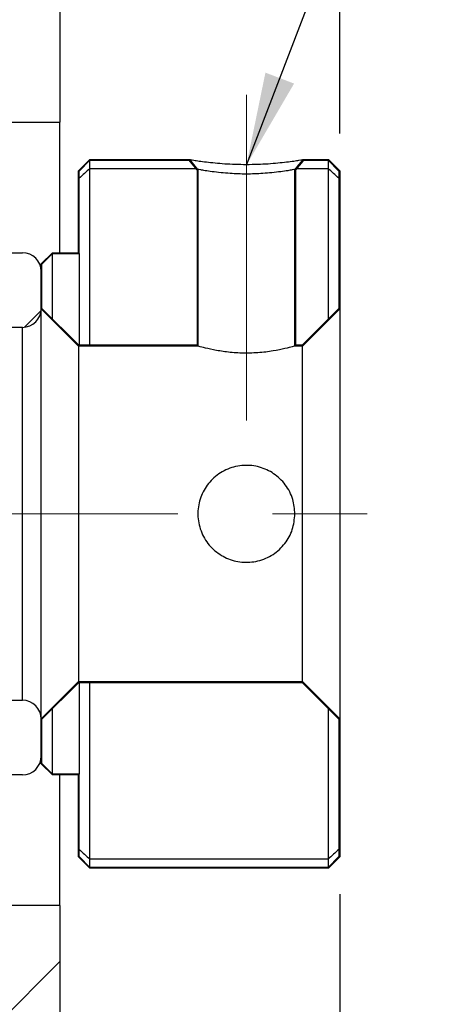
# Model space of a CAD drawing. Header units: millimetres. Extents: x 20 to 351, y 42 to 192.
# Tile 5 of 12: x 71 to 82, y 76 to 102. Entities that reach past the tile are written whole.
import ezdxf

# ---------------------------------------------------------------- set-up
doc = ezdxf.new("R2010")
doc.units = ezdxf.units.MM
doc.linetypes.add('CENTERX2', pattern=[20.32, 12.7, -2.54, 2.54, -2.54])
doc.layers.add('FORMAT', color=7, linetype='Continuous')
doc.styles.add('SLDTEXTSTYLE0', font='TXT', dxfattribs={"width": 0.75})
doc.dimstyles.new('SLDDIMSTYLE1', dxfattribs={"dimtxt": 3.5, "dimasz": 2.5, "dimexe": 0, "dimexo": 0.0625, "dimgap": 0.875, "dimtad": 1, "dimrnd": 1e-09, "dimzin": 12, "dimdsep": 46, "dimtxsty": 'SLDTEXTSTYLE0', "dimsah": 1, "dimcen": 0.09, "dimadec": 0, "dimazin": 3, "dimtfac": 1, "dimtofl": 0, "dimtmove": 0, "dimatfit": 3, "dimfxl": 1, "dimfrac": 2, "dimtolj": 1, "dimtzin": 12, "dimarcsym": 0})
doc.dimstyles.new('SLDDIMSTYLE3', dxfattribs={"dimtxt": 0.18, "dimasz": 2.5, "dimexe": 0, "dimexo": 0.0625, "dimgap": 0, "dimtad": 0, "dimtih": 1, "dimtoh": 1, "dimdec": 0, "dimrnd": 1e-09, "dimzin": 0, "dimdsep": 46, "dimtxsty": 'Standard', "dimsah": 1, "dimcen": 0.09, "dimadec": 0, "dimazin": 0, "dimtfac": 2.5, "dimtdec": 0, "dimtofl": 0, "dimtmove": 0, "dimatfit": 3, "dimfxl": 1, "dimfrac": 2, "dimtolj": 1, "dimtzin": 0, "dimarcsym": 0})
doc.dimstyles.new('SLDDIMSTYLE4', dxfattribs={"dimtxt": 3.5, "dimasz": 2.5, "dimexe": 0, "dimexo": 0.0625, "dimgap": 0.875, "dimtad": 1, "dimdec": 1, "dimrnd": 1e-09, "dimzin": 12, "dimdsep": 46, "dimtxsty": 'SLDTEXTSTYLE0', "dimsah": 1, "dimcen": 0.09, "dimadec": 0, "dimazin": 3, "dimtfac": 1, "dimtdec": 1, "dimtmove": 0, "dimatfit": 0, "dimfxl": 1, "dimfrac": 2, "dimtolj": 1, "dimtzin": 12, "dimarcsym": 0})
doc.dimstyles.new('SLDDIMSTYLE5', dxfattribs={"dimtxt": 3.5, "dimasz": 2.5, "dimexe": 0, "dimexo": 0.0625, "dimgap": 0.875, "dimtad": 1, "dimdec": 1, "dimrnd": 1e-09, "dimzin": 12, "dimdsep": 46, "dimtxsty": 'SLDTEXTSTYLE0', "dimsah": 1, "dimcen": 0.09, "dimadec": 0, "dimazin": 3, "dimtfac": 1, "dimtdec": 1, "dimtofl": 0, "dimtmove": 0, "dimatfit": 3, "dimfxl": 1, "dimfrac": 2, "dimtolj": 1, "dimtzin": 12, "dimarcsym": 0})

# ---------------------------------------------------------------- blocks, each defined once
blk = doc.blocks.new('_D_12')
at = {"layer": 'FORMAT', "color": 7}
for p, q in [((72.459, 114.957), (72.459, 131.97)), ((79.959, 99.157), (79.959, 131.97)), ((72.459, 130.97), (66.959, 130.97)), ((72.459, 130.97), (79.959, 130.97)), ((79.959, 130.97), (85.459, 130.97))]:
    blk.add_line(p, q, dxfattribs=at)
for centre, start, end in [((79.088, 133.748), 153.4349, 206.5651), ((74.44, 133.748), 333.4349, 26.5651)]:
    blk.add_arc(centre, 6.212, start, end, dxfattribs=at)
for points in [[(72.459, 130.97), (69.959, 131.22), (69.959, 130.72)], [(79.959, 130.97), (82.459, 130.72), (82.459, 131.22)]]:
    blk.add_solid(points, dxfattribs=at)
at = {"layer": 'FORMAT', "color": 7, "insert": (73.531, 135.482), "char_height": 3.5, "attachment_point": 1, "style": 'SLDTEXTSTYLE0'}
blk.add_mtext('7.5', dxfattribs=at)
blk = doc.blocks.new('_D_17')
at = {"layer": 'FORMAT', "color": 7}
for p, q in [((75.429, 109.957), (90.959, 109.957)), ((89.959, 67.957), (89.959, 109.957)), ((75.429, 67.957), (90.959, 67.957))]:
    blk.add_line(p, q, dxfattribs=at)
for points in [[(89.959, 109.957), (89.709, 107.457), (90.209, 107.457)], [(89.959, 67.957), (90.209, 70.457), (89.709, 70.457)]]:
    blk.add_solid(points, dxfattribs=at)
at = {"layer": 'FORMAT', "color": 7, "char_height": 3.5, "attachment_point": 1, "rotation": 90, "style": 'SLDTEXTSTYLE0'}
for s, insert in [('42', (85.394, 93.913)), ('%%c', (85.448, 88.634)), ('PCD', (85.394, 78.611))]:
    blk.add_mtext(s, dxfattribs=dict(at, insert=insert))
blk = doc.blocks.new('_D_18')
at = {"layer": 'FORMAT', "color": 7}
for p, q in [((73.159, 114.957), (100.171, 114.957)), ((99.171, 114.957), (99.171, 62.957)), ((73.159, 62.957), (100.171, 62.957))]:
    blk.add_line(p, q, dxfattribs=at)
for points in [[(99.171, 114.957), (98.921, 112.457), (99.421, 112.457)], [(99.171, 62.957), (99.421, 65.457), (98.921, 65.457)]]:
    blk.add_solid(points, dxfattribs=at)
at = {"layer": 'FORMAT', "color": 7, "char_height": 3.5, "attachment_point": 1, "rotation": 90, "style": 'SLDTEXTSTYLE0'}
for s, insert in [('52', (94.606, 88.901)), ('%%c', (94.66, 83.622))]:
    blk.add_mtext(s, dxfattribs=dict(at, insert=insert))
blk = doc.blocks.new('_D_19')
at = {"layer": 'FORMAT', "color": 7}
for p, q in [((79.959, 78.757), (79.959, 54.09)), ((50.459, 74.957), (50.459, 54.09)), ((50.459, 55.09), (79.959, 55.09))]:
    blk.add_line(p, q, dxfattribs=at)
for points in [[(50.459, 55.09), (52.959, 54.84), (52.959, 55.34)], [(79.959, 55.09), (77.459, 55.34), (77.459, 54.84)]]:
    blk.add_solid(points, dxfattribs=at)
at = {"layer": 'FORMAT', "color": 7, "insert": (59.096, 59.602), "char_height": 3.5, "attachment_point": 1, "style": 'SLDTEXTSTYLE0'}
blk.add_mtext('29.5', dxfattribs=at)

msp = doc.modelspace()

# ---------------------------------------------------------------- hatches: boundary and pattern name
at = {"linetype": 'Continuous', "lineweight": 18}
h = msp.add_hatch(dxfattribs=at)
h.set_pattern_fill('ANSI31', style=0)
h.paths.add_polyline_path([(68.45928, 105.95714), (68.45928, 101.95714), (66.60928, 101.95714), (66.30928, 101.65714), (66.30928, 98.95714), (68.30928, 98.95714), (68.30928, 99.45714), (72.45928, 99.45714), (72.45928, 105.95714)], flags=0)
h = msp.add_hatch(dxfattribs=at)
h.set_pattern_fill('ANSI32', style=0)
h.paths.add_polyline_path([(71.95928, 95.65714), (71.95928, 94.45714), (72.95928, 93.45714), (76.15928, 93.45714), (76.15928, 98.19321), (76.13928, 93.47714), (72.96757, 93.47714), (71.97928, 94.46542), (71.97928, 95.64886), (72.26757, 95.93714), (72.97928, 95.93714), (72.97928, 98.14886), (73.26757, 98.43714), (75.94229, 98.43714), (73.25928, 98.45714), (72.95928, 98.15714), (72.95928, 95.95714), (72.25928, 95.95714)], flags=0)
h = msp.add_hatch(dxfattribs=at)
h.set_pattern_fill('ANSI32', style=0)
edge = h.paths.add_edge_path(flags=0)
edge.add_spline(control_points=[(75.92684, 98.44444), (75.99917, 98.35646), (76.0715, 98.26848), (76.14384, 98.1805)], knot_values=[0, 0, 0, 0, 1, 1, 1, 1], weights=[1, 1, 1, 1], degree=3, periodic=0)
edge.add_line((76.14384, 98.1805), (75.94229, 98.45714))
h = msp.add_hatch(dxfattribs=at)
h.set_pattern_fill('ANSI32', style=0)
h.paths.add_polyline_path([(79.95928, 94.45714), (79.95928, 98.15714), (79.65928, 98.45714), (78.97628, 98.45714), (79.651, 98.43714), (79.93928, 98.14886), (79.93928, 94.46542), (78.951, 93.47714), (78.77928, 93.47714), (78.77928, 98.1932), (78.75928, 93.45714), (78.95928, 93.45714)], flags=0)
h = msp.add_hatch(dxfattribs=at)
h.set_pattern_fill('ANSI32', style=0)
edge = h.paths.add_edge_path(flags=0)
edge.add_spline(control_points=[(78.77473, 98.1805), (78.80715, 98.21993), (78.83957, 98.25936), (78.87199, 98.29879), (78.89194, 98.32307), (78.9119, 98.34734), (78.93186, 98.37162), (78.95182, 98.39589), (78.97177, 98.42016), (78.99173, 98.44444)], knot_values=[0, 0, 0, 0, 0.00015314, 0.00015314, 0.00015314, 0.00024741, 0.00024741, 0.00024741, 0.00034169, 0.00034169, 0.00034169, 0.00034169], weights=[1, 1, 1, 1, 1, 1, 1, 1, 1, 1], degree=3, periodic=0)
edge.add_line((78.99173, 98.44444), (78.75928, 98.1932))
h = msp.add_hatch(dxfattribs=at)
h.set_pattern_fill('ANSI31', style=0)
edge = h.paths.add_edge_path(flags=0)
edge.add_line((66.45928, 95.45714), (66.45928, 94.45714))
edge.add_line((66.45928, 94.45714), (66.95928, 93.95714))
edge.add_line((66.95928, 93.95714), (71.45928, 93.95714))
edge.add_arc((71.45928, 94.45714), 0.5, 270, 360)
edge.add_line((71.95928, 94.45714), (71.95928, 95.45714))
edge.add_arc((71.45928, 95.45714), 0.5, 0, 90)
edge.add_line((71.45928, 95.95714), (66.95928, 95.95714))
edge.add_line((66.95928, 95.95714), (66.45928, 95.45714))
h = msp.add_hatch(dxfattribs=at)
h.set_pattern_fill('ANSI32', style=0)
h.paths.add_polyline_path([(73.25928, 79.45714), (79.65928, 79.45714), (79.95928, 79.75714), (79.95928, 83.45714), (78.95928, 84.45714), (72.95928, 84.45714), (71.95928, 83.45714), (71.95928, 82.25714), (72.25928, 81.95714), (72.95928, 81.95714), (72.95928, 79.75714)], flags=0)
h.paths.add_polyline_path([(79.93928, 79.76542), (79.651, 79.47714), (73.26757, 79.47714), (72.97928, 79.76542), (72.97928, 81.97714), (72.26757, 81.97714), (71.97928, 82.26542), (71.97928, 83.44886), (72.96757, 84.43714), (78.951, 84.43714), (79.93928, 83.44886)], flags=0)
h = msp.add_hatch(dxfattribs=at)
h.set_pattern_fill('ANSI31', style=0)
edge = h.paths.add_edge_path(flags=0)
edge.add_line((71.45928, 83.95714), (66.95928, 83.95714))
edge.add_line((66.95928, 83.95714), (66.45928, 83.45714))
edge.add_line((66.45928, 83.45714), (66.45928, 82.45714))
edge.add_line((66.45928, 82.45714), (66.95928, 81.95714))
edge.add_line((66.95928, 81.95714), (71.45928, 81.95714))
edge.add_arc((71.45928, 82.45714), 0.5, 270, 360)
edge.add_line((71.95928, 82.45714), (71.95928, 83.45714))
edge.add_arc((71.45928, 83.45714), 0.5, 0, 90)
h = msp.add_hatch(dxfattribs=at)
h.set_pattern_fill('ANSI31', style=0)
h.paths.add_polyline_path([(68.45928, 75.95714), (68.45928, 71.95714), (72.45928, 71.95714), (72.45928, 78.45714), (68.30928, 78.45714), (68.30928, 78.95714), (66.30928, 78.95714), (66.30928, 76.25714), (66.60928, 75.95714)], flags=0)

# ---------------------------------------------------------------- linework, layer by layer
at = {"color": 7, "linetype": 'Continuous', "lineweight": 25}
for p, q in [((72.45928, 105.95714), (72.45928, 99.45714)), ((68.30928, 99.45714), (72.45928, 99.45714)), ((72.45928, 95.95714), (72.45928, 99.45714)), ((73.25928, 98.45714), (72.95928, 98.15714)), ((73.26757, 98.43714), (72.97928, 98.14886)), ((73.25928, 98.45714), (75.94228, 98.45714)), ((73.26757, 98.21855), (73.26757, 98.43714)), ((73.26757, 98.43714), (75.94228, 98.43714)), ((73.26757, 98.21855), (76.11255, 98.21855)), ((73.26757, 93.47714), (73.26757, 98.21855)), ((76.14384, 98.1805), (75.92684, 98.44444)), ((76.15928, 98.19321), (75.94228, 98.45714)), ((78.80602, 98.21855), (79.651, 98.21855)), ((78.97628, 98.45714), (79.65928, 98.45714)), ((78.97628, 98.43714), (79.651, 98.43714)), ((79.651, 98.43714), (79.651, 98.21855)), ((79.93928, 98.14886), (79.651, 98.43714)), ((79.651, 98.21855), (79.651, 94.17714)), ((79.95928, 98.15714), (79.65928, 98.45714)), ((72.95928, 95.95714), (72.95928, 98.15714)), ((72.97928, 95.93714), (72.97928, 98.14886)), ((76.13928, 98.19321), (76.13928, 93.47714)), ((76.15928, 98.19321), (76.15928, 93.45714)), ((78.75928, 93.45714), (78.75928, 98.19321)), ((78.77928, 93.47714), (78.77928, 98.19321)), ((79.93928, 98.14886), (79.93928, 94.46542)), ((79.95928, 98.15714), (79.95928, 94.45714)), ((66.95928, 95.95714), (71.45928, 95.95714)), ((72.25928, 95.95714), (71.95928, 95.65714)), ((72.26757, 95.93714), (71.97928, 95.64886)), ((72.25928, 95.95714), (72.95928, 95.95714)), ((72.26757, 95.93714), (72.97928, 95.93714)), ((72.26757, 94.17714), (72.26757, 95.93714)), ((72.97928, 95.93714), (72.97928, 93.47714)), ((71.95928, 94.45714), (71.95928, 95.65714)), ((71.97928, 94.46542), (71.97928, 95.64886)), ((71.95928, 95.45714), (71.95928, 94.45714)), ((71.95928, 94.45714), (72.95928, 93.45714)), ((71.95928, 83.45714), (71.95928, 94.45714)), ((71.97928, 94.46542), (72.96757, 93.47714)), ((78.951, 93.47714), (79.93928, 94.46542)), ((78.95928, 93.45714), (79.95928, 94.45714)), ((79.95928, 94.45714), (79.95928, 83.45714)), ((71.45928, 93.95714), (66.95928, 93.95714)), ((71.45928, 83.95714), (71.45928, 93.95714)), ((76.13928, 93.47714), (72.96757, 93.47714)), ((78.951, 93.47714), (78.77928, 93.47714)), ((76.15928, 93.45714), (72.95928, 93.45714)), ((72.95928, 93.45714), (72.95928, 84.45714)), ((78.95928, 93.45714), (78.75928, 93.45714)), ((78.95928, 84.45714), (78.95928, 93.45714)), ((72.95928, 84.45714), (71.95928, 83.45714)), ((72.96757, 84.43714), (71.97928, 83.44886)), ((72.95928, 84.45714), (78.95928, 84.45714)), ((72.96757, 84.43714), (78.951, 84.43714)), ((72.97928, 84.43714), (72.97928, 81.97714)), ((73.26757, 79.69573), (73.26757, 84.43714)), ((79.93928, 83.44886), (78.951, 84.43714)), ((79.95928, 83.45714), (78.95928, 84.45714)), ((66.95928, 83.95714), (71.45928, 83.95714)), ((72.26757, 81.97714), (72.26757, 83.73714)), ((79.651, 83.73714), (79.651, 79.69573)), ((71.95928, 82.25714), (71.95928, 83.45714)), ((71.95928, 83.45714), (71.95928, 82.45714)), ((71.97928, 82.26542), (71.97928, 83.44886)), ((79.93928, 83.44886), (79.93928, 79.76542)), ((79.95928, 83.45714), (79.95928, 79.75714)), ((71.95928, 82.25714), (72.25928, 81.95714)), ((71.97928, 82.26542), (72.26757, 81.97714)), ((71.45928, 81.95714), (66.95928, 81.95714)), ((72.95928, 81.95714), (72.25928, 81.95714)), ((72.97928, 81.97714), (72.26757, 81.97714)), ((72.45928, 78.45714), (72.45928, 81.95714)), ((72.95928, 79.75714), (72.95928, 81.95714)), ((72.97928, 79.76542), (72.97928, 81.97714)), ((72.95928, 79.75714), (73.25928, 79.45714)), ((72.97928, 79.76542), (73.26757, 79.47714)), ((79.651, 79.47714), (79.93928, 79.76542)), ((79.65928, 79.45714), (79.95928, 79.75714)), ((73.26757, 79.47714), (73.26757, 79.69573)), ((79.651, 79.69573), (73.26757, 79.69573)), ((79.651, 79.47714), (73.26757, 79.47714)), ((79.651, 79.69573), (79.651, 79.47714)), ((79.65928, 79.45714), (73.25928, 79.45714)), ((72.45928, 78.45714), (68.30928, 78.45714)), ((72.45928, 78.45714), (72.45928, 71.95714))]:
    msp.add_line(p, q, dxfattribs=at)
at = {"color": 7, "linetype": 'Continuous', "lineweight": 25, "flags": 128}
for points in [[(78.97628, 98.45714), (78.91713, 98.38519), (78.85797, 98.31324), (78.75928, 98.19321)], [(78.99173, 98.44444), (78.93186, 98.37162), (78.87199, 98.29879), (78.77473, 98.1805)]]:
    msp.add_lwpolyline(points, dxfattribs=at)
at = {"color": 7, "linetype": 'Continuous', "lineweight": 25}
for centre, start, end in [((71.45928, 95.45714), 0, 90), ((71.45928, 94.45714), 270, 0), ((71.45928, 83.45714), 0, 90), ((71.45928, 82.45714), 270, 0)]:
    msp.add_arc(centre, 0.5, start, end, dxfattribs=at)
for points, knots in [([(73.26757, 98.21855), (73.21971, 98.17477), (73.12359, 98.08684), (73.02752, 97.9987), (72.97928, 97.95445)], [0, 0, 0, 0, 0.49795516, 1, 1, 1, 1]), ([(75.94228, 98.45714), (75.94744, 98.45614), (75.95755, 98.45417), (76.04479, 98.43925), (76.18623, 98.4182), (76.38034, 98.39299), (76.61079, 98.36704), (76.87268, 98.34519), (77.15877, 98.33113), (77.45926, 98.32661), (77.75968, 98.33105), (78.04542, 98.3451), (78.30736, 98.36699), (78.53814, 98.39298), (78.73266, 98.41822), (78.87406, 98.43928), (78.96111, 98.45418), (78.97116, 98.45614), (78.97628, 98.45714)], [0, 0, 0, 0, 0.0645843, 0.12654266, 0.18830306, 0.25231574, 0.31604664, 0.37682618, 0.43727037, 0.50003674, 0.56261695, 0.62297651, 0.68379048, 0.74767655, 0.8117594, 0.87359446, 0.93547818, 1, 1, 1, 1]), ([(79.93928, 97.95445), (79.89105, 97.9987), (79.79498, 98.08684), (79.69886, 98.17477), (79.651, 98.21855)], [0, 0, 0, 0, 0.50204407, 1, 1, 1, 1]), ([(78.75928, 98.19321), (78.7447, 98.18958), (78.72123, 98.18375), (78.56803, 98.15799), (78.38664, 98.13071), (78.15523, 98.10299), (77.84794, 98.07838), (77.45954, 98.06119), (77.07106, 98.07838), (76.76358, 98.10299), (76.53206, 98.13069), (76.3507, 98.15794), (76.19741, 98.18372), (76.1739, 98.18957), (76.15928, 98.19321)], [0, 0, 0, 0, 0.10921062, 0.17578227, 0.25010422, 0.32465056, 0.39119312, 0.49994107, 0.60868305, 0.67527065, 0.7498939, 0.82415782, 0.89065169, 1, 1, 1, 1]), ([(78.75928, 93.45714), (78.74551, 93.45306), (78.71796, 93.4449), (78.50393, 93.38759), (78.18439, 93.32081), (77.77619, 93.26954), (77.33568, 93.25974), (76.9176, 93.29341), (76.55704, 93.35506), (76.28955, 93.4198), (76.17146, 93.45363), (76.16209, 93.45633), (76.15928, 93.45714)], [0, 0, 0, 0, 0.10438511, 0.20867387, 0.31549132, 0.42446862, 0.53056615, 0.63317016, 0.73713091, 0.84509193, 0.95363806, 1, 1, 1, 1]), ([(78.75928, 88.95714), (78.74551, 88.81425), (78.71796, 88.52861), (78.50393, 88.14637), (78.18439, 87.84797), (77.77619, 87.67041), (77.3357, 87.6391), (76.91752, 87.7502), (76.55732, 87.98805), (76.28845, 88.3364), (76.14922, 88.75931), (76.15802, 89.19877), (76.30542, 89.60468), (76.57602, 89.94382), (76.94951, 90.1805), (77.3829, 90.27949), (77.81665, 90.23107), (78.20733, 90.04898), (78.52033, 89.74805), (78.7231, 89.36661), (78.74778, 89.08736), (78.75928, 88.95714)], [0, 0, 0, 0, 0.05219935, 0.10435052, 0.1577662, 0.21226195, 0.26531762, 0.3166263, 0.36861344, 0.42260099, 0.47688112, 0.52933948, 0.58072922, 0.6332618, 0.68754416, 0.74151764, 0.79341031, 0.84476955, 0.89788636, 0.95238051, 1, 1, 1, 1]), ([(72.97928, 79.95982), (73.02752, 79.91558), (73.12359, 79.82744), (73.21971, 79.73951), (73.26757, 79.69573)], [0, 0, 0, 0, 0.50204484, 1, 1, 1, 1]), ([(79.93928, 79.95982), (79.89105, 79.91558), (79.79498, 79.82744), (79.69886, 79.73951), (79.651, 79.69573)], [0, 0, 0, 0, 0.50204407, 1, 1, 1, 1])]:
    msp.add_open_spline(points, degree=3, knots=knots, dxfattribs=at)
at = {"layer": 'FORMAT', "color": 7, "linetype": 'CENTERX2', "lineweight": 18}
for p, q in [((77.45929, 91.45714), (77.45928, 100.18889)), ((42.59784, 88.95714), (81.91133, 88.95714))]:
    msp.add_line(p, q, dxfattribs=at)

# ---------------------------------------------------------------- dimensions: what is measured, and where the dimension line sits
at = {"layer": 'FORMAT', "color": 7}
dim = msp.add_linear_dim(base=(79.95928, 130.97018), p1=(72.45928, 113.95714), p2=(79.95928, 98.15714), text='(<>)', dimstyle='SLDDIMSTYLE4', dxfattribs=at)
dim.commit()
dim.dimension.update_dxf_attribs({"geometry": '_D_12', "text_midpoint": (76.76401, 130.97018), "dimtype": 160})
for base, p1, p2, text, picture, middle in [((99.17139, 62.95714), (72.15928, 114.95714), (72.15928, 62.95714), '%%c<>', '_D_18', (99.17139, 88.84771)), ((89.95928, 109.95714), (74.42928, 67.95714), (74.42928, 109.95714), 'PCD%%c<>', '_D_17', (89.95928, 88.84771))]:
    dim = msp.add_linear_dim(base=base, p1=p1, p2=p2, angle=90, text=text, dimstyle='SLDDIMSTYLE1', dxfattribs=at)
    dim.commit()
    dim.dimension.update_dxf_attribs({"geometry": picture, "text_midpoint": middle, "dimtype": 160})
dim = msp.add_linear_dim(base=(79.95928, 55.08976), p1=(50.45928, 75.95714), p2=(79.95928, 79.75714), dimstyle='SLDDIMSTYLE5', dxfattribs=at)
dim.commit()
dim.dimension.update_dxf_attribs({"geometry": '_D_19', "text_midpoint": (63.62182, 55.08976), "dimtype": 160})

# ---------------------------------------------------------------- leaders
msp.add_leader([(77.45928, 98.30637), (85.24766, 118.66155)], dimstyle='SLDDIMSTYLE3', dxfattribs=at)

doc.saveas('drawing.dxf')
